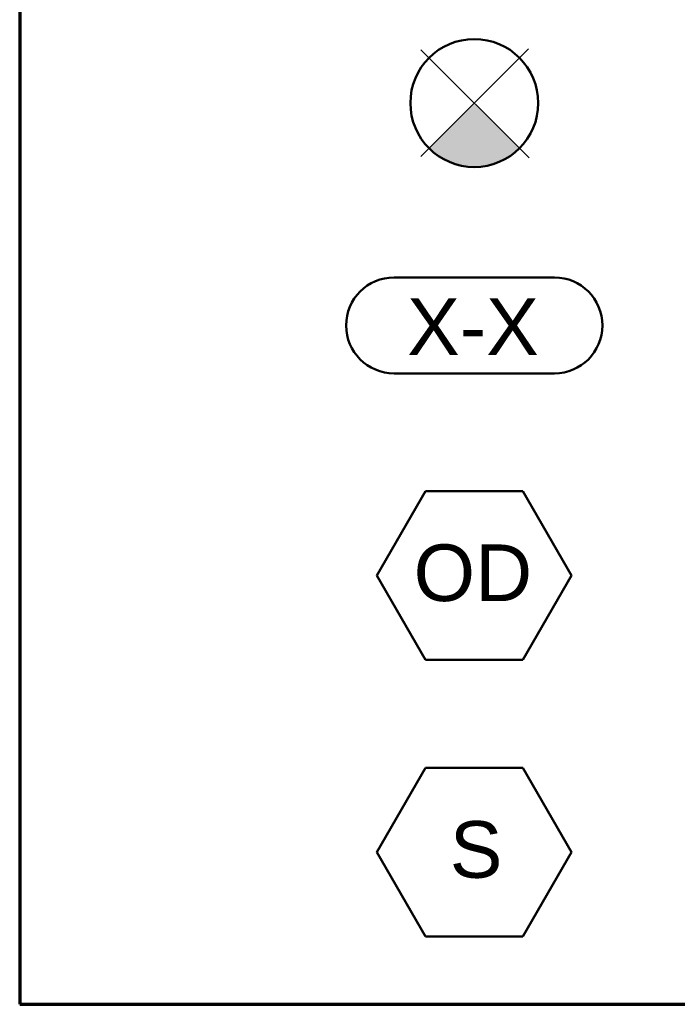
# Model space of a CAD drawing. Header units: inches. Extents: x -3360 to -1510, y 6 to 2767.
# Tile 3 of 7: x -1839 to -1736, y 7 to 161. Entities that reach past the tile are written whole.
import ezdxf

# ---------------------------------------------------------------- set-up
doc = ezdxf.new("R2010")
doc.units = ezdxf.units.IN
doc.header["$MEASUREMENT"] = 0
for name, color, linetype, lineweight in [('A-DETL', 90, 'Continuous', 9), ('A-DETL-GENF', 92, 'Continuous', 9), ('A-DETL-MEDM', 33, 'Continuous', 20), ('A-DETL-WIDE', 214, 'Continuous', 50), ('G-ANNO-TEXT', 231, 'Continuous', 9)]:
    doc.layers.add(name, color=color, linetype=linetype, lineweight=lineweight)
doc.styles.add('Arial_2', font='arial.ttf', dxfattribs={"height": 0.0625})

msp = doc.modelspace()

# ---------------------------------------------------------------- hatches: boundary and pattern name
at = {"layer": 'A-DETL-GENF'}
msp.add_hatch(color=7, dxfattribs=at).paths.add_polyline_path([(-1767.9, 137.64), (-1765.95, 137.83), (-1764.08, 138.4), (-1762.35, 139.33), (-1760.83, 140.57), (-1767.9, 147.64), (-1774.97, 140.57), (-1773.46, 139.33), (-1771.73, 138.4), (-1769.85, 137.83)])

# ---------------------------------------------------------------- linework, layer by layer
at = {"layer": 'A-DETL', "lineweight": 70}
for p, q in [((-1839.01, 607.47), (-1839.01, 6.77)), ((-1839.01, 6.77), (-1509.75, 6.77))]:
    msp.add_line(p, q, dxfattribs=at)
at = {"layer": 'A-DETL-MEDM'}
for p, q in [((-1759.44, 156.1), (-1776.24, 139.31)), ((-1759.32, 139.06), (-1776.24, 155.98))]:
    msp.add_line(p, q, dxfattribs=at)
at = {"layer": 'A-DETL-WIDE'}
for p, q in [((-1755.36, 120.38), (-1780.45, 120.38)), ((-1780.45, 105.38), (-1755.36, 105.38)), ((-1775.51, 86.98), (-1783.12, 73.8)), ((-1760.29, 86.98), (-1775.51, 86.98)), ((-1752.68, 73.8), (-1760.29, 86.98)), ((-1783.12, 73.8), (-1775.51, 60.62)), ((-1760.29, 60.62), (-1752.68, 73.8)), ((-1775.51, 60.62), (-1760.29, 60.62)), ((-1775.51, 43.71), (-1783.12, 30.53)), ((-1760.29, 43.71), (-1775.51, 43.71)), ((-1752.68, 30.53), (-1760.29, 43.71)), ((-1783.12, 30.53), (-1775.51, 17.35)), ((-1760.29, 17.35), (-1752.68, 30.53)), ((-1775.51, 17.35), (-1760.29, 17.35))]:
    msp.add_line(p, q, dxfattribs=at)
msp.add_circle((-1767.9, 147.64), 10, dxfattribs=at)
for centre, start, end in [((-1780.45, 112.88), 90, 270), ((-1755.36, 112.88), 270, 90)]:
    msp.add_arc(centre, 7.5, start, end, dxfattribs=at)

# ---------------------------------------------------------------- texts
at = {"layer": 'G-ANNO-TEXT', "color": 7, "attachment_point": 1, "style": 'Arial_2'}
for s, insert, char_height, width in [('X-X', (-1778.41, 117.09), 8.852, 25.149), ('OD', (-1777.39, 78.65), 8.852, 23.331), ('S', (-1771.74, 35.4), 8.85, 10.302)]:
    msp.add_mtext(s, dxfattribs=dict(at, insert=insert, char_height=char_height, width=width))

doc.saveas('drawing.dxf')
